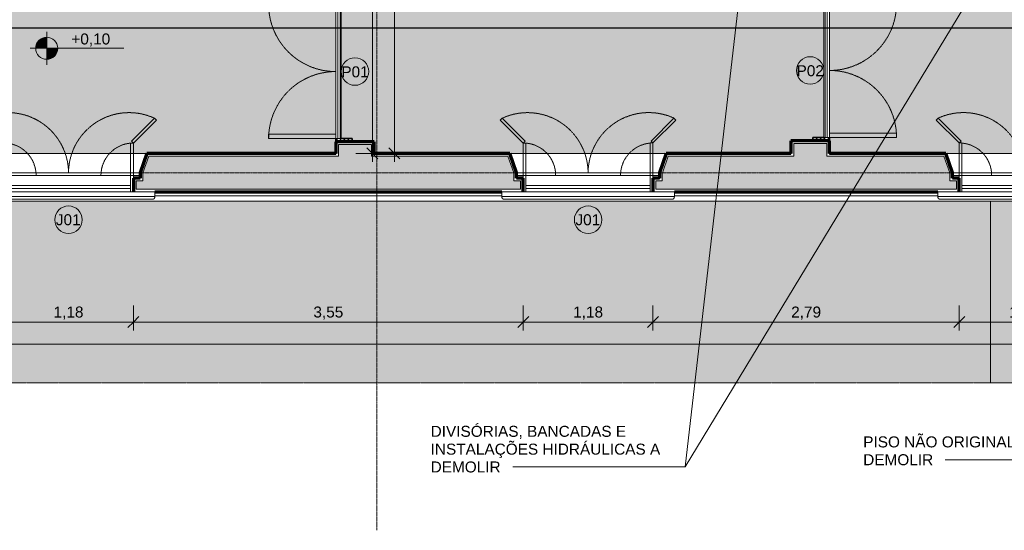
# Model space of a CAD drawing. Header units: millimetres. Extents: x -34717 to 9622, y -21919 to 4394.
# Tile 7 of 67: x -25055 to -16101, y -21426 to -16782. Entities that reach past the tile are written whole.
import ezdxf

# ---------------------------------------------------------------- set-up
doc = ezdxf.new("R2010")
doc.units = ezdxf.units.MM
for name, pattern in [('_Tracejado médio', [4, 3, -1]), ('_Tracejado pequeno', [2.25, 1.5, -0.75]), ('_Traço - ponto', [16, 12, -2, 0, -2])]:
    doc.linetypes.add(name, pattern=pattern)
for name, color, linetype, lineweight in [('A-ANNO-DIMS', 211, 'Continuous', 9), ('A-ANNO-DIMS-50', 211, 'Continuous', 9), ('A-DOOR', 31, 'Continuous', 25), ('A-DOOR-HDLN', 31, 'Continuous', 25), ('A-DOOR-IDEN', 31, 'Continuous', 9), ('A-FLOR', 192, 'Continuous', 25), ('A-FLOR-PATT', 8, 'Continuous', 25), ('A-GENM', 13, 'Continuous', 25), ('A-GLAZ', 151, 'Continuous', 18), ('A-GLAZ-HDLN', 1, '_Tracejado pequeno', 18), ('A-GLAZ-IDEN', 152, 'Continuous', 9), ('A-WALL', 113, 'Continuous', 25), ('A-WALL-PATT', 111, 'Continuous', 25), ('G-ANNO-DIMS', 111, 'Continuous', 9), ('G-ANNO-SYMB', 111, 'Continuous', 9), ('G-ANNO-TEXT', 231, 'Continuous', 9), ('S-GRID', 1, 'Continuous', 9)]:
    doc.layers.add(name, color=color, linetype=linetype, lineweight=lineweight)
doc.styles.add('Arial_4', font='arial.ttf', dxfattribs={"height": 100})
doc.dimstyles.new('Diagonal_-_2_0mm_Arial', dxfattribs={"dimscale": 304.8, "dimtxt": 102.02594, "dimasz": 0.328084, "dimexe": 0.246063, "dimexo": 0.0625, "dimgap": 0.024606, "dimtad": 1, "dimlfac": 0.001, "dimrnd": 0.01, "dimzin": 0, "dimdsep": 46, "dimtxsty": 'Arial_4', "dimblk1": 'OBLIQUE', "dimblk2": 'OBLIQUE', "dimsah": 1, "dimcen": 0.09, "dimdle": 0.246063, "dimadec": 0, "dimazin": 0, "dimtfac": 1, "dimtdec": 4, "dimtix": 1, "dimtmove": 0, "dimatfit": 3, "dimfxl": 0.492126, "dimfxlon": 1, "dimtvp": 1, "dimtolj": 1, "dimtzin": 0, "dimarcsym": 2})

# ---------------------------------------------------------------- blocks, each defined once
blk = doc.blocks.new('porta dupla - P02 - 1_28 x 2_60 m-4336727-PLANTA TÉRREO - MANTER _ DEMOLIR')
at = {"layer": 'A-DOOR', "lineweight": 18}
h = blk.add_hatch(dxfattribs=at)
h.set_pattern_fill('FP_4', color=256, style=0, pattern_type=2)
h.set_pattern_definition([(315, (16643.366, -17866.115), (17.67767, 17.67767), [])])
h.paths.add_polyline_path([(-640, -135), (-640, -175), (-610, -175), (-610, -25), (-640, -25), (-640, -125)], flags=0)
h.paths.add_polyline_path([(610, -155), (610, -175), (640, -175), (640, -25), (610, -25), (610, -135)], flags=0)
at = {"layer": 'A-DOOR', "lineweight": 35}
for p, q in [((-610, -25), (-640, -25)), ((-610, -125), (-610, -25)), ((640, -25), (610, -25)), ((610, -25), (610, -125)), ((-640, -175), (-610, -175)), ((610, -175), (640, -175))]:
    blk.add_line(p, q, dxfattribs=at)
at = {"layer": 'A-DOOR', "lineweight": 18}
for p, q in [((-610, -125), (610, -125)), ((-610, -125), (-610, -135)), ((-610, -135), (-610, -155)), ((610, -135), (-610, -135)), ((-610, -155), (-610, -175)), ((610, -155), (-610, -155)), ((-610, -785), (-610, -175)), ((-610, -175), (-570, -175)), ((610, -175), (-610, -175)), ((-570, -175), (-570, -785)), ((570, -175), (570, -785)), ((610, -175), (570, -175)), ((610, -125), (610, -135)), ((610, -155), (610, -135)), ((610, -155), (610, -175)), ((610, -785), (610, -175)), ((-570, -785), (-610, -785)), ((570, -785), (610, -785))]:
    blk.add_line(p, q, dxfattribs=at)
at = {"layer": 'A-DOOR-HDLN', "linetype": '_Tracejado pequeno', "lineweight": 18}
for centre, start, end in [((-610, -175), 270, 0), ((610, -175), 180, 270)]:
    blk.add_arc(centre, 610, start, end, dxfattribs=at)
blk = doc.blocks.new('porta dupla - P01 - 1_28 x 2_60 m-V4-PLANTA TÉRREO - MANTER _ DEMOLIR')
at = {"layer": 'A-DOOR', "lineweight": 18}
h = blk.add_hatch(dxfattribs=at)
h.set_pattern_fill('FP_8', color=256, style=0, pattern_type=2)
h.set_pattern_definition([(315, (16653.366, -22006.115), (17.67767, 17.67767), [])])
h.paths.add_polyline_path([(-640, 135), (-640, 25), (-610, 25), (-610, 175), (-640, 175), (-640, 155)], flags=0)
h.paths.add_polyline_path([(610, 125), (610, 25), (640, 25), (640, 175), (610, 175), (610, 135)], flags=0)
for p, q in [((-570, 785), (-610, 785)), ((-610, 785), (-610, 175)), ((-570, 175), (-570, 785)), ((570, 175), (570, 785)), ((570, 785), (610, 785)), ((610, 785), (610, 175)), ((-610, 175), (-570, 175)), ((-610, 175), (610, 175)), ((-610, 175), (-610, 155)), ((-610, 155), (610, 155)), ((-610, 155), (-610, 135)), ((-610, 135), (-610, 125)), ((-610, 135), (610, 135)), ((610, 125), (-610, 125)), ((610, 175), (570, 175)), ((610, 175), (610, 155)), ((610, 135), (610, 155)), ((610, 135), (610, 125))]:
    blk.add_line(p, q, dxfattribs=at)
at = {"layer": 'A-DOOR', "lineweight": 35}
for p, q in [((-640, 175), (-610, 175)), ((-610, 125), (-610, 25)), ((610, 175), (640, 175)), ((610, 25), (610, 125)), ((-610, 25), (-640, 25)), ((640, 25), (610, 25))]:
    blk.add_line(p, q, dxfattribs=at)
at = {"layer": 'A-DOOR-HDLN', "linetype": '_Tracejado pequeno', "lineweight": 18}
for centre, start, end in [((-610, 175), 360, 90), ((610, 175), 90, 180)]:
    blk.add_arc(centre, 610, start, end, dxfattribs=at)
blk = doc.blocks.new('Window_CV - Window_CV - 1 divisão-4329172-PLANTA TÉRREO - MANTER _ DEMOLIR')
at = {"layer": 'A-GLAZ'}
for p, q in [((-565, 145), (-565, 175)), ((-565, 145), (-565, 115)), ((565, 145), (-565, 145)), ((-565, 25), (-565, 115)), ((565, 115), (-565, 115)), ((565, 175), (565, 145)), ((565, 115), (565, 145)), ((565, 115), (565, 25)), ((-650, 25), (-590, 25)), ((-590, 25), (-590, 50)), ((-590, 50), (-590, 25)), ((-590, -269.6), (-590, 25)), ((-590, 25), (-565, 25)), ((-590, 25), (-565, 25)), ((-565, 25), (-565, -269.6)), ((565, 25), (-565, 25)), ((565, 25), (565, -270.4)), ((590, 25), (565, 25)), ((565, 25), (590, 25)), ((590, 50), (590, 25)), ((590, 25), (590, 50)), ((590, -270.4), (590, 25)), ((590, 25), (650, 25)), ((-798.6, -478.2), (-590, -269.6)), ((-572.3, -287.3), (-780.9, -495.9)), ((-590, -269.6), (-572.3, -287.3)), ((-565, -269.6), (-590, -269.6)), ((565, -270.4), (590, -270.4)), ((590, -270.4), (572.3, -288.1)), ((572.3, -288.1), (780.9, -496.7)), ((798.6, -479), (590, -270.4)), ((-780.9, -495.9), (-798.6, -478.2)), ((780.9, -496.7), (798.6, -479))]:
    blk.add_line(p, q, dxfattribs=at)
at = {"layer": 'A-GLAZ-HDLN'}
for centre, radius, start, end in [((-590, 25), 295, 274.86141, 360), ((590, 25), 295, 180, 265.13859), ((-550.7, 4.5), 550.8, 245.29544, 359.53459), ((551.4, 4.8), 551.5, 180.49633, 294.58987)]:
    blk.add_arc(centre, radius, start, end, dxfattribs=at)
blk = doc.blocks.new('Window_CV - Window_CV - 1 divisão-4329171-PLANTA TÉRREO - MANTER _ DEMOLIR')
at = {"layer": 'A-GLAZ'}
for p, q in [((-780.9, 495.9), (-798.6, 478.2)), ((-798.6, 478.2), (-590, 269.6)), ((-572.3, 287.3), (-780.9, 495.9)), ((572.3, 288.1), (780.9, 496.7)), ((798.6, 479), (590, 270.4)), ((780.9, 496.7), (798.6, 479)), ((-590, 269.6), (-572.3, 287.3)), ((-590, 269.6), (-590, -25)), ((-565, 269.6), (-590, 269.6)), ((-565, -25), (-565, 269.6)), ((565, 270.4), (590, 270.4)), ((565, -25), (565, 270.4)), ((590, 270.4), (572.3, 288.1)), ((590, 270.4), (590, -25)), ((-650, -25), (-590, -25)), ((-590, -25), (-565, -25)), ((-590, -25), (-590, -50)), ((-590, -50), (-590, -25)), ((-590, -25), (-565, -25)), ((-565, -25), (-565, -115)), ((565, -25), (-565, -25)), ((590, -25), (565, -25)), ((565, -115), (565, -25)), ((565, -25), (590, -25)), ((590, -50), (590, -25)), ((590, -25), (650, -25)), ((590, -25), (590, -50)), ((-565, -115), (565, -115)), ((-565, -115), (-565, -145)), ((-565, -145), (-565, -175)), ((-565, -145), (565, -145)), ((565, -145), (565, -115)), ((565, -175), (565, -145))]:
    blk.add_line(p, q, dxfattribs=at)
at = {"layer": 'A-GLAZ-HDLN'}
for centre, radius, start, end in [((-550.7, -4.5), 550.8, 0.46541, 114.70456), ((551.4, -4.8), 551.5, 65.41013, 179.50367), ((-590, -25), 295, 0, 85.13859), ((590, -25), 295, 94.86141, 180)]:
    blk.add_arc(centre, radius, start, end, dxfattribs=at)
blk = doc.blocks.new('ornamento esquadrias - ornamento esquadrias-4133635-PLANTA TÉRREO - MANTER _ DEMOLIR')
at = {"layer": 'A-GENM', "lineweight": 18}
for p, q in [((3348.9, -6098.2), (3348.9, -4528.8)), ((3348.9, -4528.8), (3388.9, -4528.8)), ((3388.9, -4528.8), (3388.9, -6098.2)), ((3413.9, -6081.1), (3413.9, -4545.8)), ((3348.9, -6098.2), (3388.9, -6098.2))]:
    blk.add_line(p, q, dxfattribs=at)
for points, knots in [([(3388.9, -4528.8), (3391.1, -4528.8), (3394.4, -4529), (3398.5, -4529.7), (3401.4, -4530.4), (3404, -4531.3), (3406.4, -4532.4), (3408.1, -4533.5), (3409.3, -4534.5), (3410.6, -4535.8), (3411.6, -4537.2), (3412.4, -4538.6), (3412.8, -4539.5), (3413.3, -4540.8), (3413.6, -4542.4), (3413.9, -4544.5), (3413.9, -4546.2), (3413.8, -4547.4)], [0, 0, 0, 0, 0.142857, 0.214286, 0.285714, 0.357143, 0.428571, 0.5, 0.535714, 0.571429, 0.678571, 0.705357, 0.732143, 0.785714, 0.839286, 0.892857, 1, 1, 1, 1]), ([(3413.8, -6079.6), (3414, -6081.1), (3413.9, -6083.4), (3413.3, -6086.2), (3412.7, -6087.9), (3412, -6089.1), (3411.3, -6090.3), (3410.4, -6091.5), (3409.3, -6092.5), (3408.1, -6093.5), (3406.6, -6094.5), (3404.7, -6095.4), (3402.1, -6096.4), (3399.3, -6097.2), (3396.2, -6097.7), (3393, -6098.1), (3390.6, -6098.2), (3388.9, -6098.2)], [0, 0, 0, 0, 0.142857, 0.214286, 0.285714, 0.321429, 0.357143, 0.428571, 0.464286, 0.5, 0.571429, 0.625, 0.678571, 0.785714, 0.839286, 0.892857, 1, 1, 1, 1])]:
    blk.add_open_spline(points, degree=3, knots=knots, dxfattribs=at)
blk = doc.blocks.new('Embasamento - Embasamento-4325691-PLANTA TÉRREO - MANTER _ DEMOLIR')
at = {"layer": 'A-GENM', "lineweight": 18}
for p, q in [((-30046.1, -18433.5), (-3271.1, -18433.5)), ((-23826.4, -18383.5), (-20670.8, -18383.5)), ((-19101.4, -18383.5), (-16705.8, -18383.5))]:
    blk.add_line(p, q, dxfattribs=at)
blk = doc.blocks.new('DIMBLOCK4-PLANTA TÉRREO - MANTER _ DEMOLIR')
at = {"layer": 'A-ANNO-DIMS-50'}
for p, q in [((-30071.1, -19582.8), (-30071.1, -19807.8)), ((-30071.1, -19732.8), (-30071.1, -19582.8)), ((3348.9, -19582.8), (3348.9, -19807.8)), ((3348.9, -19732.8), (3348.9, -19582.8)), ((-30146.1, -19732.8), (3423.9, -19732.8))]:
    blk.add_line(p, q, dxfattribs=at)
at = {"layer": 'A-ANNO-DIMS-50', "lineweight": 18}
for p, q in [((-30071.1, -19732.8), (-30021.1, -19682.8)), ((3348.9, -19732.8), (3398.9, -19682.8)), ((-30071.1, -19732.8), (-30121.1, -19782.8)), ((3348.9, -19732.8), (3298.9, -19782.8))]:
    blk.add_line(p, q, dxfattribs=at)
at = {"layer": 'A-ANNO-DIMS-50', "color": 0, "insert": (-13535.6, -19590.7), "char_height": 100, "width": 418.697, "attachment_point": 1, "line_spacing_factor": 0.941778, "style": 'Arial_4'}
blk.add_mtext('33,42', dxfattribs=at)
blk = doc.blocks.new('_Oblique')
at = {"color": 0, "linetype": 'ByBlock', "lineweight": -2}
blk.add_line((-0.5, -0.5), (0.5, 0.5), dxfattribs=at)
blk = doc.blocks.new('DIMBLOCK12-PLANTA TÉRREO - MANTER _ DEMOLIR')
at = {"layer": 'A-ANNO-DIMS-50', "lineweight": 18}
for p, q in [((-21846.9, -14893.5), (-21896.9, -14843.5)), ((-21846.9, -14893.5), (-21796.9, -14943.5)), ((-21846.9, -17998.5), (-21896.9, -17948.5)), ((-21846.9, -17998.5), (-21796.9, -18048.5))]:
    blk.add_line(p, q, dxfattribs=at)
at = {"layer": 'A-ANNO-DIMS-50'}
for p, q in [((-21696.9, -14893.5), (-21921.9, -14893.5)), ((-21846.9, -18073.5), (-21846.9, -14893.5)), ((-21846.9, -14893.5), (-21696.9, -14893.5)), ((-21996.9, -17998.5), (-21771.9, -17998.5)), ((-21846.9, -17998.5), (-21996.9, -17998.5))]:
    blk.add_line(p, q, dxfattribs=at)
at = {"layer": 'A-ANNO-DIMS-50', "color": 0, "insert": (-21989, -16581.7), "char_height": 100, "width": 325.653, "attachment_point": 1, "rotation": 90, "line_spacing_factor": 0.941778, "style": 'Arial_4'}
blk.add_mtext('3,11', dxfattribs=at)
blk = doc.blocks.new('DIMBLOCK142-PLANTA TÉRREO - MANTER _ DEMOLIR')
at = {"layer": 'A-ANNO-DIMS-50'}
for p, q in [((-25201.1, -19382.8), (-25201.1, -19607.8)), ((-25201.1, -19532.8), (-25201.1, -19382.8)), ((-24021.1, -19382.8), (-24021.1, -19607.8)), ((-24021.1, -19532.8), (-24021.1, -19382.8)), ((-25201.1, -19532.8), (-24021.1, -19532.8))]:
    blk.add_line(p, q, dxfattribs=at)
at = {"layer": 'A-ANNO-DIMS-50', "lineweight": 18}
for p, q in [((-25201.1, -19532.8), (-25151.1, -19482.8)), ((-24021.1, -19532.8), (-23971.1, -19482.8)), ((-25201.1, -19532.8), (-25251.1, -19582.8)), ((-24021.1, -19532.8), (-24071.1, -19582.8))]:
    blk.add_line(p, q, dxfattribs=at)
at = {"layer": 'A-ANNO-DIMS-50', "color": 0, "insert": (-24746.8, -19390.7), "char_height": 100, "width": 325.653, "attachment_point": 1, "line_spacing_factor": 0.941778, "style": 'Arial_4'}
blk.add_mtext('1,18', dxfattribs=at)
blk = doc.blocks.new('DIMBLOCK143-PLANTA TÉRREO - MANTER _ DEMOLIR')
at = {"layer": 'A-ANNO-DIMS-50'}
for p, q in [((-24021.1, -19382.8), (-24021.1, -19607.8)), ((-24021.1, -19532.8), (-24021.1, -19382.8)), ((-20476.1, -19382.8), (-20476.1, -19607.8)), ((-20476.1, -19532.8), (-20476.1, -19382.8)), ((-24021.1, -19532.8), (-20476.1, -19532.8))]:
    blk.add_line(p, q, dxfattribs=at)
at = {"layer": 'A-ANNO-DIMS-50', "lineweight": 18}
for p, q in [((-24021.1, -19532.8), (-23971.1, -19482.8)), ((-20476.1, -19532.8), (-20426.1, -19482.8)), ((-24021.1, -19532.8), (-24071.1, -19582.8)), ((-20476.1, -19532.8), (-20526.1, -19582.8))]:
    blk.add_line(p, q, dxfattribs=at)
at = {"layer": 'A-ANNO-DIMS-50', "color": 0, "insert": (-22384.3, -19390.7), "char_height": 100, "width": 325.653, "attachment_point": 1, "line_spacing_factor": 0.941778, "style": 'Arial_4'}
blk.add_mtext('3,55', dxfattribs=at)
blk = doc.blocks.new('DIMBLOCK144-PLANTA TÉRREO - MANTER _ DEMOLIR')
at = {"layer": 'A-ANNO-DIMS-50'}
for p, q in [((-20476.1, -19382.8), (-20476.1, -19607.8)), ((-20476.1, -19532.8), (-20476.1, -19382.8)), ((-19296.1, -19382.8), (-19296.1, -19607.8)), ((-19296.1, -19532.8), (-19296.1, -19382.8)), ((-20476.1, -19532.8), (-19296.1, -19532.8))]:
    blk.add_line(p, q, dxfattribs=at)
at = {"layer": 'A-ANNO-DIMS-50', "lineweight": 18}
for p, q in [((-20476.1, -19532.8), (-20426.1, -19482.8)), ((-19296.1, -19532.8), (-19246.1, -19482.8)), ((-20476.1, -19532.8), (-20526.1, -19582.8)), ((-19296.1, -19532.8), (-19346.1, -19582.8))]:
    blk.add_line(p, q, dxfattribs=at)
at = {"layer": 'A-ANNO-DIMS-50', "color": 0, "insert": (-20021.8, -19390.7), "char_height": 100, "width": 325.653, "attachment_point": 1, "line_spacing_factor": 0.941778, "style": 'Arial_4'}
blk.add_mtext('1,18', dxfattribs=at)
blk = doc.blocks.new('DIMBLOCK145-PLANTA TÉRREO - MANTER _ DEMOLIR')
at = {"layer": 'A-ANNO-DIMS-50'}
for p, q in [((-19296.1, -19382.8), (-19296.1, -19607.8)), ((-19296.1, -19532.8), (-19296.1, -19382.8)), ((-16511.1, -19382.8), (-16511.1, -19607.8)), ((-16511.1, -19532.8), (-16511.1, -19382.8)), ((-19296.1, -19532.8), (-16511.1, -19532.8))]:
    blk.add_line(p, q, dxfattribs=at)
at = {"layer": 'A-ANNO-DIMS-50', "lineweight": 18}
for p, q in [((-19296.1, -19532.8), (-19246.1, -19482.8)), ((-16511.1, -19532.8), (-16461.1, -19482.8)), ((-19296.1, -19532.8), (-19346.1, -19582.8)), ((-16511.1, -19532.8), (-16561.1, -19582.8))]:
    blk.add_line(p, q, dxfattribs=at)
at = {"layer": 'A-ANNO-DIMS-50', "color": 0, "insert": (-18039.3, -19390.7), "char_height": 100, "width": 325.653, "attachment_point": 1, "line_spacing_factor": 0.941778, "style": 'Arial_4'}
blk.add_mtext('2,79', dxfattribs=at)
blk = doc.blocks.new('DIMBLOCK146-PLANTA TÉRREO - MANTER _ DEMOLIR')
at = {"layer": 'A-ANNO-DIMS-50'}
for p, q in [((-16511.1, -19382.8), (-16511.1, -19607.8)), ((-16511.1, -19532.8), (-16511.1, -19382.8)), ((-15331.1, -19382.8), (-15331.1, -19607.8)), ((-15331.1, -19532.8), (-15331.1, -19382.8)), ((-16511.1, -19532.8), (-15331.1, -19532.8))]:
    blk.add_line(p, q, dxfattribs=at)
at = {"layer": 'A-ANNO-DIMS-50', "lineweight": 18}
for p, q in [((-16511.1, -19532.8), (-16461.1, -19482.8)), ((-15331.1, -19532.8), (-15281.1, -19482.8)), ((-16511.1, -19532.8), (-16561.1, -19582.8)), ((-15331.1, -19532.8), (-15381.1, -19582.8))]:
    blk.add_line(p, q, dxfattribs=at)
at = {"layer": 'A-ANNO-DIMS-50', "color": 0, "insert": (-16056.8, -19390.7), "char_height": 100, "width": 325.653, "attachment_point": 1, "line_spacing_factor": 0.941778, "style": 'Arial_4'}
blk.add_mtext('1,18', dxfattribs=at)
blk = doc.blocks.new('TAG-Janela - Janela-240880-PLANTA TÉRREO - MANTER _ DEMOLIR')
at = {"layer": 'A-GLAZ-IDEN'}
blk.add_circle((0, 0), 2.5, dxfattribs=at)
blk = doc.blocks.new('TAG-Porta - Ref_ Porta-2416850-PLANTA TÉRREO - MANTER _ DEMOLIR')
at = {"layer": 'A-DOOR-IDEN'}
blk.add_circle((0, 0), 2.5, dxfattribs=at)
blk = doc.blocks.new('Spot Elevations - Spot elevation - Planta-10655-PLANTA TÉRREO - MANTER _ DEMOLIR')
at = {"layer": 'G-ANNO-DIMS'}
h = blk.add_hatch(color=256, dxfattribs=at)
edge = h.paths.add_edge_path(flags=0)
edge.add_line((0, 0), (-2, 0))
edge.add_arc((0, 0), 2, 90, 180, ccw=False)
edge.add_line((0, 2), (0, 0))
h = blk.add_hatch(color=256, dxfattribs=at)
edge = h.paths.add_edge_path(flags=0)
edge.add_line((0, 0), (2, 0))
edge.add_arc((0, 0), 2, 270, 360, ccw=False)
edge.add_line((0, -2), (0, 0))
for p, q in [((0, -3), (0, 3)), ((-3, 0), (14, 0))]:
    blk.add_line(p, q, dxfattribs=at)
blk.add_circle((0, 0), 2, dxfattribs=at)
blk = doc.blocks.new('DIMBLOCK191-PLANTA TÉRREO - MANTER _ DEMOLIR')
at = {"layer": 'A-ANNO-DIMS-50', "lineweight": 18}
for p, q in [((-21646.9, -14893.5), (-21696.9, -14843.5)), ((-21646.9, -14893.5), (-21596.9, -14943.5)), ((-21646.9, -17998.5), (-21696.9, -17948.5)), ((-21646.9, -17998.5), (-21596.9, -18048.5))]:
    blk.add_line(p, q, dxfattribs=at)
at = {"layer": 'A-ANNO-DIMS-50'}
for p, q in [((-21796.9, -14893.5), (-21571.9, -14893.5)), ((-21646.9, -14893.5), (-21796.9, -14893.5)), ((-21646.9, -18073.5), (-21646.9, -14893.5)), ((-21796.9, -17998.5), (-21571.9, -17998.5)), ((-21646.9, -17998.5), (-21796.9, -17998.5))]:
    blk.add_line(p, q, dxfattribs=at)
at = {"layer": 'A-ANNO-DIMS-50', "color": 0, "insert": (-21789, -16581.7), "char_height": 100, "width": 325.653, "attachment_point": 1, "rotation": 90, "line_spacing_factor": 0.941778, "style": 'Arial_4'}
blk.add_mtext('3,11', dxfattribs=at)

msp = doc.modelspace()

# ---------------------------------------------------------------- hatches: boundary and pattern name
at = {"layer": 'A-FLOR-PATT'}
h = msp.add_hatch(color=254, dxfattribs=at)
h.paths.add_polyline_path([(-13081.874, -17998.492), (-10621.115, -17998.492), (-10621.115, -16503.492), (-12051.115, -16503.492), (-12051.115, -16523.492), (-12101.115, -16523.492), (-12101.115, -16433.492), (-12051.115, -16433.492), (-12051.115, -16453.492), (-10621.115, -16453.492), (-10621.115, -15403.492), (-12801.115, -15403.492), (-12801.115, -16453.492), (-12791.115, -16453.492), (-12791.115, -16433.492), (-12741.115, -16433.492), (-12741.115, -16523.492), (-12791.115, -16523.492), (-12791.115, -16503.492), (-12851.115, -16503.492), (-12851.115, -16523.492), (-12901.115, -16523.492), (-12901.115, -16433.492), (-12851.115, -16433.492), (-12851.115, -12303.492), (-14526.115, -12303.492), (-14526.115, -16453.492), (-13591.115, -16453.492), (-13591.115, -16433.492), (-13541.115, -16433.492), (-13541.115, -16523.492), (-13591.115, -16523.492), (-13591.115, -16503.492), (-15251.115, -16503.492), (-15251.115, -12303.492), (-17066.115, -12303.492), (-17066.115, -14792.136), (-17691.115, -14792.136), (-17691.115, -17998.492), (-14346.603, -17998.492)], flags=0)
h.paths.add_polyline_path([(-26993.895, -17998.492), (-22181.115, -17998.492), (-22181.115, -16118.492), (-23291.115, -16118.492), (-23291.115, -16138.492), (-23341.115, -16138.492), (-23341.115, -16048.492), (-23291.115, -16048.492), (-23291.115, -16068.492), (-22181.115, -16068.492), (-22181.115, -12303.492), (-24051.115, -12303.492), (-24051.115, -16068.492), (-24031.115, -16068.492), (-24031.115, -16048.492), (-23981.115, -16048.492), (-23981.115, -16138.492), (-24031.115, -16138.492), (-24031.115, -16118.492), (-24079.615, -16118.492), (-24079.615, -16138.492), (-24129.615, -16138.492), (-24129.615, -16048.492), (-24101.115, -16048.492), (-24101.115, -12303.492), (-27281.115, -12303.492), (-27281.115, -16068.492), (-24819.615, -16068.492), (-24819.615, -16048.492), (-24769.615, -16048.492), (-24769.615, -16138.492), (-24819.615, -16138.492), (-24819.615, -16118.492), (-27281.115, -16118.492), (-27281.115, -16115.021), (-27481.115, -16115.384), (-27481.115, -16145.021), (-27581.115, -16145.021), (-27581.115, -17205.021), (-27481.115, -17205.021), (-27481.115, -17235.021), (-27281.115, -17235.021), (-27281.115, -17998.492)], flags=0)
h.paths.add_polyline_path([(-27631.115, -17998.492), (-27631.115, -12928.492), (-29721.115, -12928.492), (-29721.115, -17998.492), (-28258.624, -17998.492)], flags=0)
h.paths.add_polyline_path([(-6771.115, -17998.492), (-6771.115, -16603.492), (-7891.115, -16603.492), (-7891.115, -16453.492), (-7921.115, -16453.492), (-7921.115, -16353.492), (-9051.115, -16353.492), (-9051.115, -16453.492), (-9081.115, -16453.492), (-9081.115, -16603.492), (-10471.115, -16603.492), (-10471.115, -16633.492), (-10571.115, -16633.492), (-10571.115, -17923.492), (-10471.115, -17923.492), (-10471.115, -17953.492), (-10271.115, -17953.492), (-10271.115, -17998.492), (-7908.579, -17998.492)], flags=0)
h.paths.add_polyline_path([(-18041.115, -17998.492), (-18041.115, -17883.366), (-17841.115, -17883.003), (-17841.115, -17853.366), (-17741.115, -17853.366), (-17741.115, -16633.366), (-17841.115, -16633.366), (-17841.115, -16603.366), (-18041.115, -16603.366), (-18041.115, -14893.492), (-20173.538, -14893.492), (-20173.538, -14913.492), (-20223.538, -14913.492), (-20223.538, -14823.492), (-20173.538, -14823.492), (-20173.538, -14843.492), (-18041.115, -14843.492), (-18041.115, -12303.492), (-21831.115, -12303.492), (-21831.115, -14843.492), (-20890.538, -14843.492), (-20890.538, -14823.492), (-20840.538, -14823.492), (-20840.538, -14913.492), (-20890.538, -14913.492), (-20890.538, -14893.492), (-21831.115, -14893.492), (-21831.115, -16613.366), (-22031.115, -16613.728), (-22031.115, -16643.366), (-22131.115, -16643.366), (-22131.115, -17863.366), (-22031.115, -17863.366), (-22031.115, -17893.366), (-21831.115, -17893.366), (-21831.115, -17998.492), (-18140.791, -17998.492)], flags=0)
h.paths.add_polyline_path([(-10621.115, -15353.492), (-10621.115, -12303.492), (-12801.115, -12303.492), (-12801.115, -15353.492), (-11330.417, -15353.492)], flags=0)
h.paths.add_polyline_path([(-15611.332, -12253.492), (-15396.115, -12253.492), (-15396.115, -12153.492), (-15366.115, -12153.492), (-15366.115, -11953.492), (-15271.115, -11953.492), (-15271.115, -9873.492), (-15212.615, -9873.492), (-15212.615, -9853.492), (-15162.615, -9853.492), (-15162.615, -9943.492), (-15212.615, -9943.492), (-15212.615, -9923.492), (-15221.115, -9923.492), (-15221.115, -11953.492), (-13061.115, -11953.492), (-13061.115, -9923.492), (-14472.615, -9923.492), (-14472.615, -9943.492), (-14522.615, -9943.492), (-14522.615, -9853.492), (-14472.615, -9853.492), (-14472.615, -9873.492), (-13061.115, -9873.492), (-13061.115, -8303.492), (-14667.615, -8303.492), (-14667.615, -8323.492), (-14717.615, -8323.492), (-14717.615, -8233.492), (-14667.615, -8233.492), (-14667.615, -8253.492), (-13061.115, -8253.492), (-13061.115, -6093.492), (-15441.115, -6093.492), (-15441.115, -8253.492), (-15407.615, -8253.492), (-15407.615, -8233.492), (-15357.615, -8233.492), (-15357.615, -8323.492), (-15407.615, -8323.492), (-15407.615, -8303.492), (-15491.115, -8303.492), (-15491.115, -6113.492), (-15531.115, -6113.492), (-15531.115, -5753.492), (-15461.115, -5753.492), (-15461.115, -5773.492), (-12811.115, -5773.492), (-12811.115, -4113.492), (-11883.115, -4113.492), (-11883.115, -4093.492), (-11833.115, -4093.492), (-11833.115, -4183.492), (-11883.115, -4183.492), (-11883.115, -4163.492), (-12761.115, -4163.492), (-12761.115, -5773.492), (-10351.115, -5773.492), (-10351.115, -4163.492), (-11166.115, -4163.492), (-11166.115, -4183.492), (-11216.115, -4183.492), (-11216.115, -4093.492), (-11166.115, -4093.492), (-11166.115, -4113.492), (-10351.115, -4113.492), (-10351.115, -2259.153), (-10976.115, -2259.153), (-10976.115, -868.492), (-14966.115, -868.492), (-14966.115, -2868.492), (-16346.115, -2868.492), (-16346.115, -868.492), (-18131.115, -868.492), (-18131.115, -2868.492), (-19234.115, -2868.492), (-19234.115, -2888.492), (-19284.115, -2888.492), (-19284.115, -2798.492), (-19234.115, -2798.492), (-19234.115, -2818.492), (-18181.115, -2818.492), (-18181.115, -868.492), (-19981.115, -868.492), (-19981.115, -2818.492), (-19951.115, -2818.492), (-19951.115, -2798.492), (-19901.115, -2798.492), (-19901.115, -2888.492), (-19951.115, -2888.492), (-19951.115, -2868.492), (-20031.115, -2868.492), (-20031.115, -1568.492), (-20931.115, -1568.492), (-20931.115, -5073.492), (-16426.115, -5073.492), (-16426.115, -5773.492), (-16421.115, -5773.492), (-16421.115, -5753.492), (-16351.115, -5753.492), (-16351.115, -6113.492), (-16421.115, -6113.492), (-16421.115, -6093.492), (-16551.115, -6093.492), (-16551.115, -8283.366), (-16531.115, -8283.366), (-16531.115, -8333.366), (-16621.115, -8333.366), (-16621.115, -8283.366), (-16601.115, -8283.366), (-16601.115, -6093.492), (-18846.115, -6093.492), (-18846.115, -11953.492), (-16601.115, -11953.492), (-16601.115, -9824.888), (-16621.115, -9824.888), (-16621.115, -9774.888), (-16531.115, -9774.888), (-16531.115, -9824.888), (-16551.115, -9824.888), (-16551.115, -11953.492), (-16526.115, -11953.492), (-16525.753, -12153.492), (-16496.115, -12153.492), (-16496.115, -12253.492)], flags=0)
h.paths.add_polyline_path([(-16601.115, -9134.888), (-16621.115, -9134.888), (-16621.115, -9084.888), (-16601.115, -9084.888), (-16601.115, -9083.492), (-18806.115, -9083.492), (-18806.115, -9033.492), (-16601.115, -9033.492), (-16601.115, -9023.366), (-16621.115, -9023.366), (-16621.115, -8973.366), (-16531.115, -8973.366), (-16531.115, -9023.366), (-16551.115, -9023.366), (-16551.115, -9084.888), (-16531.115, -9084.888), (-16531.115, -9134.888), (-16551.115, -9134.888)], flags=0)
for points in [[(-28258.624, -20085.566), (-16225.78, -20085.566), (-16225.78, -18433.492), (-30510.78, -18433.492), (-30510.78, -20085.566)], [(-13081.874, -20085.566), (-3425.975, -20085.566), (-3425.975, -18433.492), (-16225.78, -18433.492), (-16225.78, -20085.566)]]:
    msp.add_hatch(color=254, dxfattribs=at).paths.add_polyline_path(points, flags=0)
at = {"layer": 'A-WALL-PATT'}
h = msp.add_hatch(color=256, dxfattribs=at)
h.paths.add_polyline_path([(-21934.978, -18023.492), (-21856.115, -18023.492), (-21856.115, -17918.366), (-22156.115, -17918.366), (-22156.115, -18023.492)], flags=0)
h.paths.add_polyline_path([(-22006.115, -16588.366), (-21856.115, -16588.366), (-21856.115, -12278.492), (-22156.115, -12278.492), (-22156.115, -16588.366)], flags=0)
h = msp.add_hatch(color=256, dxfattribs=at)
h.paths.add_polyline_path([(-17716.115, -18023.492), (-17716.115, -17908.366), (-18016.115, -17908.366), (-18016.115, -18023.492)], flags=0)
h.paths.add_polyline_path([(-17716.115, -16578.366), (-17716.115, -12278.492), (-18016.115, -12278.492), (-18016.115, -16578.366), (-17866.115, -16578.366)], flags=0)
h = msp.add_hatch(color=256, dxfattribs=at)
h.paths.add_polyline_path([(2998.885, -18323.492), (3023.885, -18323.492), (3023.885, -18023.492), (1363.885, -18023.492), (1363.885, -18323.492), (2727.241, -18323.492)], flags=0)
h.paths.add_polyline_path([(-118.4, -18323.492), (133.885, -18323.492), (133.885, -18023.492), (-2066.115, -18023.492), (-2066.115, -18323.492), (-434.582, -18323.492)], flags=0)
h.paths.add_polyline_path([(-3596.405, -18323.492), (-3296.115, -18323.492), (-3296.115, -18023.492), (-4727.128, -18023.492), (-4779.628, -18173.492), (-4781.115, -18173.492), (-4781.115, -18248.492), (-4841.115, -18248.492), (-4841.115, -18323.492), (-4228.77, -18323.492)], flags=0)
h.paths.add_polyline_path([(-6125.863, -18323.492), (-6071.115, -18323.492), (-6071.115, -18248.492), (-6131.115, -18248.492), (-6131.115, -18173.492), (-6132.602, -18173.492), (-6185.102, -18023.492), (-7886.115, -18023.492), (-7886.115, -18323.492), (-6442.046, -18323.492)], flags=0)
h.paths.add_polyline_path([(-9129.595, -18323.492), (-9111.115, -18323.492), (-9111.115, -18023.492), (-11471.299, -18023.492), (-11523.799, -18173.492), (-11525.286, -18173.492), (-11525.286, -18248.492), (-11585.286, -18248.492), (-11585.286, -18323.492), (-9287.686, -18323.492)], flags=0)
h.paths.add_polyline_path([(-13081.874, -18323.492), (-12815.286, -18323.492), (-12815.286, -18248.492), (-12875.286, -18248.492), (-12875.286, -18173.492), (-12876.773, -18173.492), (-12929.273, -18023.492), (-15192.128, -18023.492), (-15244.628, -18173.492), (-15246.115, -18173.492), (-15246.115, -18248.492), (-15306.115, -18248.492), (-15306.115, -18323.492), (-14346.603, -18323.492)], flags=0)
h.paths.add_polyline_path([(-16536.115, -18323.492), (-16536.115, -18248.492), (-16596.115, -18248.492), (-16596.115, -18173.492), (-16597.602, -18173.492), (-16650.102, -18023.492), (-19157.128, -18023.492), (-19209.628, -18173.492), (-19211.115, -18173.492), (-19211.115, -18248.492), (-19271.115, -18248.492), (-19271.115, -18323.492), (-16559.879, -18323.492)], flags=0)
h.paths.add_polyline_path([(-20501.115, -18323.492), (-20501.115, -18248.492), (-20561.115, -18248.492), (-20561.115, -18173.492), (-20562.602, -18173.492), (-20615.102, -18023.492), (-23882.128, -18023.492), (-23934.628, -18173.492), (-23936.115, -18173.492), (-23936.115, -18248.492), (-23996.115, -18248.492), (-23996.115, -18323.492), (-20512.158, -18323.492)], flags=0)
h.paths.add_polyline_path([(-25254.892, -18323.492), (-25226.115, -18323.492), (-25226.115, -18248.492), (-25286.115, -18248.492), (-25286.115, -18173.492), (-25287.602, -18173.492), (-25340.102, -18023.492), (-30046.115, -18023.492), (-30046.115, -18323.492), (-25412.984, -18323.492)], flags=0)

# ---------------------------------------------------------------- linework, layer by layer
at = {"layer": 'A-FLOR', "color": 40, "linetype": '_Tracejado médio', "lineweight": 18}
for p, q in [((-16225.78, -20085.566), (-16225.78, -18433.492)), ((-16225.78, -18433.492), (-16225.78, -20085.566)), ((-31775.802, -20085.566), (3551.996, -20085.566))]:
    msp.add_line(p, q, dxfattribs=at)
at = {"layer": 'A-WALL', "lineweight": 70}
for p, q in [((-22181.115, -17893.366), (-22181.115, -17998.492)), ((-21831.115, -17893.366), (-22181.115, -17893.366)), ((-21831.115, -17998.492), (-21831.115, -17893.366)), ((-18041.115, -17883.366), (-18041.115, -17998.492)), ((-17691.115, -17883.366), (-18041.115, -17883.366)), ((-17691.115, -17998.492), (-17691.115, -17883.366)), ((-23899.865, -17998.492), (-23961.115, -18173.492)), ((-22181.115, -17998.492), (-23899.865, -17998.492)), ((-20597.365, -17998.492), (-21831.115, -17998.492)), ((-20536.115, -18173.492), (-20597.365, -17998.492)), ((-19174.865, -17998.492), (-19236.115, -18173.492)), ((-18041.115, -17998.492), (-19174.865, -17998.492)), ((-16632.365, -17998.492), (-17691.115, -17998.492)), ((-16571.115, -18173.492), (-16632.365, -17998.492)), ((-23961.115, -18173.492), (-23961.115, -18223.492)), ((-20536.115, -18223.492), (-20536.115, -18173.492)), ((-19236.115, -18173.492), (-19236.115, -18223.492)), ((-16571.115, -18223.492), (-16571.115, -18173.492)), ((-23961.115, -18223.492), (-24021.115, -18223.492)), ((-24021.115, -18223.492), (-24021.115, -18348.492)), ((-20476.115, -18223.492), (-20536.115, -18223.492)), ((-20476.115, -18348.492), (-20476.115, -18223.492)), ((-19236.115, -18223.492), (-19296.115, -18223.492)), ((-19296.115, -18223.492), (-19296.115, -18348.492)), ((-16511.115, -18223.492), (-16571.115, -18223.492)), ((-16511.115, -18348.492), (-16511.115, -18223.492)), ((-23826.422, -18348.492), (-20670.808, -18348.492)), ((-19101.422, -18348.492), (-16705.808, -18348.492))]:
    msp.add_line(p, q, dxfattribs=at)
at = {"layer": 'A-WALL', "lineweight": 18}
for p, q in [((-22178.615, -17895.866), (-22178.615, -18000.992)), ((-21833.615, -17895.866), (-22178.615, -17895.866)), ((-21833.615, -18000.992), (-21833.615, -17895.866)), ((-17693.615, -17885.866), (-18038.615, -17885.866)), ((-18038.615, -17885.866), (-18038.615, -18000.992)), ((-17693.615, -18000.992), (-17693.615, -17885.866)), ((-22156.115, -17918.366), (-22156.115, -18023.492)), ((-21856.115, -17918.366), (-22156.115, -17918.366)), ((-21856.115, -18023.492), (-21856.115, -17918.366)), ((-17716.115, -17908.366), (-18016.115, -17908.366)), ((-18016.115, -17908.366), (-18016.115, -18023.492)), ((-17716.115, -18023.492), (-17716.115, -17908.366)), ((-25322.365, -17998.492), (-23899.865, -17998.492)), ((-23898.091, -18000.992), (-23958.466, -18173.492)), ((-23882.128, -18023.492), (-23934.628, -18173.492)), ((-22178.615, -18000.992), (-23898.091, -18000.992)), ((-22156.115, -18023.492), (-23882.128, -18023.492)), ((-20615.102, -18023.492), (-21856.115, -18023.492)), ((-20599.139, -18000.992), (-21833.615, -18000.992)), ((-20562.602, -18173.492), (-20615.102, -18023.492)), ((-20538.764, -18173.492), (-20599.139, -18000.992)), ((-20597.365, -17998.492), (-19174.865, -17998.492)), ((-19173.091, -18000.992), (-19233.466, -18173.492)), ((-19157.128, -18023.492), (-19209.628, -18173.492)), ((-18038.615, -18000.992), (-19173.091, -18000.992)), ((-18016.115, -18023.492), (-19157.128, -18023.492)), ((-16650.102, -18023.492), (-17716.115, -18023.492)), ((-16634.139, -18000.992), (-17693.615, -18000.992)), ((-16597.602, -18173.492), (-16650.102, -18023.492)), ((-16573.764, -18173.492), (-16634.139, -18000.992)), ((-16632.365, -17998.492), (-15209.865, -17998.492)), ((-23961.115, -18173.492), (-25261.115, -18173.492)), ((-23958.615, -18173.492), (-23958.615, -18225.992)), ((-23936.115, -18173.492), (-23934.628, -18173.492)), ((-23936.115, -18173.492), (-23936.115, -18248.492)), ((-20562.602, -18173.492), (-20561.115, -18173.492)), ((-20561.115, -18248.492), (-20561.115, -18173.492)), ((-20538.615, -18225.992), (-20538.615, -18173.492)), ((-19236.115, -18173.492), (-20536.115, -18173.492)), ((-19233.615, -18173.492), (-19233.615, -18225.992)), ((-19211.115, -18173.492), (-19209.628, -18173.492)), ((-19211.115, -18173.492), (-19211.115, -18248.492)), ((-16597.602, -18173.492), (-16596.115, -18173.492)), ((-16596.115, -18248.492), (-16596.115, -18173.492)), ((-16573.615, -18225.992), (-16573.615, -18173.492)), ((-15271.115, -18173.492), (-16571.115, -18173.492)), ((-23958.615, -18225.992), (-24018.615, -18225.992)), ((-24018.615, -18225.992), (-24018.615, -18345.992)), ((-23936.115, -18248.492), (-23996.115, -18248.492)), ((-23996.115, -18248.492), (-23996.115, -18323.492)), ((-20501.115, -18248.492), (-20561.115, -18248.492)), ((-20478.615, -18225.992), (-20538.615, -18225.992)), ((-20501.115, -18323.492), (-20501.115, -18248.492)), ((-20478.615, -18345.992), (-20478.615, -18225.992)), ((-19233.615, -18225.992), (-19293.615, -18225.992)), ((-19293.615, -18225.992), (-19293.615, -18345.992)), ((-19211.115, -18248.492), (-19271.115, -18248.492)), ((-19271.115, -18248.492), (-19271.115, -18323.492)), ((-16536.115, -18248.492), (-16596.115, -18248.492)), ((-16513.615, -18225.992), (-16573.615, -18225.992)), ((-16536.115, -18323.492), (-16536.115, -18248.492)), ((-16513.615, -18345.992), (-16513.615, -18225.992)), ((-24018.615, -18345.992), (-20478.615, -18345.992)), ((-23996.115, -18323.492), (-20501.115, -18323.492)), ((-19293.615, -18345.992), (-16513.615, -18345.992)), ((-19271.115, -18323.492), (-16536.115, -18323.492))]:
    msp.add_line(p, q, dxfattribs=at)
at = {"layer": 'G-ANNO-SYMB', "lineweight": 25}
msp.add_line((-33901.039, -16855.239), (6430.214, -16855.239), dxfattribs=at)
at = {"layer": 'G-ANNO-TEXT', "color": 7}
for p, q in [((-15216.8, -14601.365), (-19004.672, -20850.011)), ((-18322.056, -14921.368), (-19004.672, -20850.011)), ((-19004.672, -20850.011), (-20571.622, -20850.011)), ((-15070.655, -20784.101), (-16637.605, -20784.101))]:
    msp.add_line(p, q, dxfattribs=at)
at = {"layer": 'S-GRID', "linetype": '_Traço - ponto'}
for p, q in [((-21806.115, 3893.814), (-21806.115, -21426.217)), ((6504.181, -18173.492), (-33608.19, -18173.492))]:
    msp.add_line(p, q, dxfattribs=at)

# ---------------------------------------------------------------- block references
at = {"layer": 'A-DOOR', "lineweight": 18, "rotation": 89.99999999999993}
for name, p in [('porta dupla - P01 - 1_28 x 2_60 m-V4-PLANTA TÉRREO - MANTER _ DEMOLIR', (-22006.115, -17253.366)), ('porta dupla - P02 - 1_28 x 2_60 m-4336727-PLANTA TÉRREO - MANTER _ DEMOLIR', (-17866.115, -17243.366))]:
    msp.add_blockref(name, p, dxfattribs=at)
at = {"layer": 'A-DOOR-IDEN', "xscale": 49.99999999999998, "yscale": 49.99999999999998, "zscale": 49.99999999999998}
for p in [(-22006.115, -17253.366), (-17866.115, -17243.366)]:
    msp.add_blockref('TAG-Porta - Ref_ Porta-2416850-PLANTA TÉRREO - MANTER _ DEMOLIR', p, dxfattribs=at)
at = {"layer": 'A-GENM', "lineweight": 18}
msp.add_blockref('Embasamento - Embasamento-4325691-PLANTA TÉRREO - MANTER _ DEMOLIR', (0, 0), dxfattribs=at)
at = {"layer": 'A-GENM', "lineweight": 18, "rotation": 269.9999999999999}
for p in [(-19297.623, -14999.607), (-14572.623, -14999.607), (-10607.623, -14999.607)]:
    msp.add_blockref('ornamento esquadrias - ornamento esquadrias-4133635-PLANTA TÉRREO - MANTER _ DEMOLIR', p, dxfattribs=at)
at = {"layer": 'A-GLAZ', "rotation": 180}
for p in [(-24611.115, -18173.492), (-15921.115, -18173.492)]:
    msp.add_blockref('Window_CV - Window_CV - 1 divisão-4329172-PLANTA TÉRREO - MANTER _ DEMOLIR', p, dxfattribs=at)
at = {"layer": 'A-GLAZ'}
msp.add_blockref('Window_CV - Window_CV - 1 divisão-4329171-PLANTA TÉRREO - MANTER _ DEMOLIR', (-19886.115, -18173.492), dxfattribs=at)
at = {"layer": 'A-GLAZ-IDEN', "xscale": 49.99999999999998, "yscale": 49.99999999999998, "zscale": 49.99999999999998}
for p in [(-24611.115, -18600.992), (-19886.115, -18600.992)]:
    msp.add_blockref('TAG-Janela - Janela-240880-PLANTA TÉRREO - MANTER _ DEMOLIR', p, dxfattribs=at)
at = {"layer": 'G-ANNO-DIMS', "xscale": 49.99999999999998, "yscale": 49.99999999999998, "zscale": 49.99999999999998}
msp.add_blockref('Spot Elevations - Spot elevation - Planta-10655-PLANTA TÉRREO - MANTER _ DEMOLIR', (-24809.496, -17041.472), dxfattribs=at)

# ---------------------------------------------------------------- texts
at = {"layer": 'A-DOOR-IDEN', "char_height": 100, "width": 308.64969, "attachment_point": 1, "style": 'Arial_4'}
for s, insert in [('P01', (-22130.339, -17206.02)), ('P02', (-17990.339, -17196.02))]:
    msp.add_mtext(s, dxfattribs=dict(at, insert=insert))
at = {"layer": 'A-GLAZ-IDEN', "char_height": 100, "width": 280.59062, "attachment_point": 1, "style": 'Arial_4'}
for insert in [(-24726.217, -18551.291), (-20001.217, -18551.291)]:
    msp.add_mtext('J01', dxfattribs=dict(at, insert=insert))
at = {"layer": 'G-ANNO-DIMS', "insert": (-24585.484, -16906.94), "char_height": 100, "width": 422.3698, "attachment_point": 1, "line_spacing_factor": 0.941778, "style": 'Arial_4'}
msp.add_mtext('+0,10', dxfattribs=at)
at = {"layer": 'G-ANNO-TEXT', "color": 7, "char_height": 100, "attachment_point": 1, "style": 'Arial_4'}
for s, insert, width in [('DIVISÓRIAS, BANCADAS E ', (-21318.144, -20475.897), 2252.74188), ('PISO NÃO ORIGINAL A ', (-17384.126, -20572.044), 1916.03312), ('INSTALAÇÕES HIDRÁULICAS A ', (-21318.144, -20637.954), 2633.54344), ('DEMOLIR', (-17384.126, -20734.101), 781.64531), ('DEMOLIR', (-21318.144, -20800.011), 781.64531)]:
    msp.add_mtext(s, dxfattribs=dict(at, insert=insert, width=width))

# ---------------------------------------------------------------- dimensions: what is measured, and where the dimension line sits
at = {"layer": 'A-ANNO-DIMS'}
for base, p1, p2, override, picture, middle in [((-21846.924314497, -14893.491622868), (-21996.924314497, -17998.491622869), (-21696.924314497, -14893.491622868), {"dimpost": '<>', "dimfxl": 3119.459088}, 'DIMBLOCK12-PLANTA TÉRREO - MANTER _ DEMOLIR', (-21905.515719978, -16445.991622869)), ((-21646.924314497, -14893.491622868), (-21796.924314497, -17998.491622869), (-21796.924314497, -14893.491622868), {"dimpost": '<>', "dimfxl": 3105}, 'DIMBLOCK191-PLANTA TÉRREO - MANTER _ DEMOLIR', (-21705.515719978, -16445.991622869))]:
    dim = msp.add_linear_dim(base=base, p1=p1, p2=p2, angle=90, dimstyle='Diagonal_-_2_0mm_Arial', override=override, dxfattribs=at)
    dim.commit()
    dim.dimension.update_dxf_attribs({"geometry": picture, "text_midpoint": middle})
for base, p1, p2, override, picture, middle in [((-24021.115, -19532.777), (-25201.115, -19382.777), (-24021.115, -19382.777), {"dimpost": '<>', "dimfxl": 1180}, 'DIMBLOCK142-PLANTA TÉRREO - MANTER _ DEMOLIR', (-24611.115, -19474.22)), ((-20476.114937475, -19532.777025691), (-24021.114937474, -19382.777025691), (-20476.114937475, -19382.777025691), {"dimpost": '<>', "dimfxl": 3545}, 'DIMBLOCK143-PLANTA TÉRREO - MANTER _ DEMOLIR', (-22248.614937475, -19474.185620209)), ((-19296.115, -19532.777), (-20476.115, -19382.777), (-19296.115, -19382.777), {"dimpost": '<>', "dimfxl": 1180}, 'DIMBLOCK144-PLANTA TÉRREO - MANTER _ DEMOLIR', (-19886.115, -19474.22)), ((-16511.114937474, -19532.777025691), (-19296.114937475, -19382.777025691), (-16511.114937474, -19382.777025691), {"dimpost": '<>', "dimfxl": 2785}, 'DIMBLOCK145-PLANTA TÉRREO - MANTER _ DEMOLIR', (-17903.614937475, -19474.219726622)), ((-15331.115, -19532.777), (-16511.115, -19382.777), (-15331.115, -19382.777), {"dimpost": '<>', "dimfxl": 1180}, 'DIMBLOCK146-PLANTA TÉRREO - MANTER _ DEMOLIR', (-15921.115, -19474.22)), ((3348.885, -19732.777), (-30071.115, -19582.777), (3348.885, -19582.777), {"dimpost": '<>', "dimfxl": 33420}, 'DIMBLOCK4-PLANTA TÉRREO - MANTER _ DEMOLIR', (-13361.115, -19674.186))]:
    dim = msp.add_linear_dim(base=base, p1=p1, p2=p2, dimstyle='Diagonal_-_2_0mm_Arial', override=override, dxfattribs=at)
    dim.commit()
    dim.dimension.update_dxf_attribs({"geometry": picture, "text_midpoint": middle})

doc.saveas('drawing.dxf')
